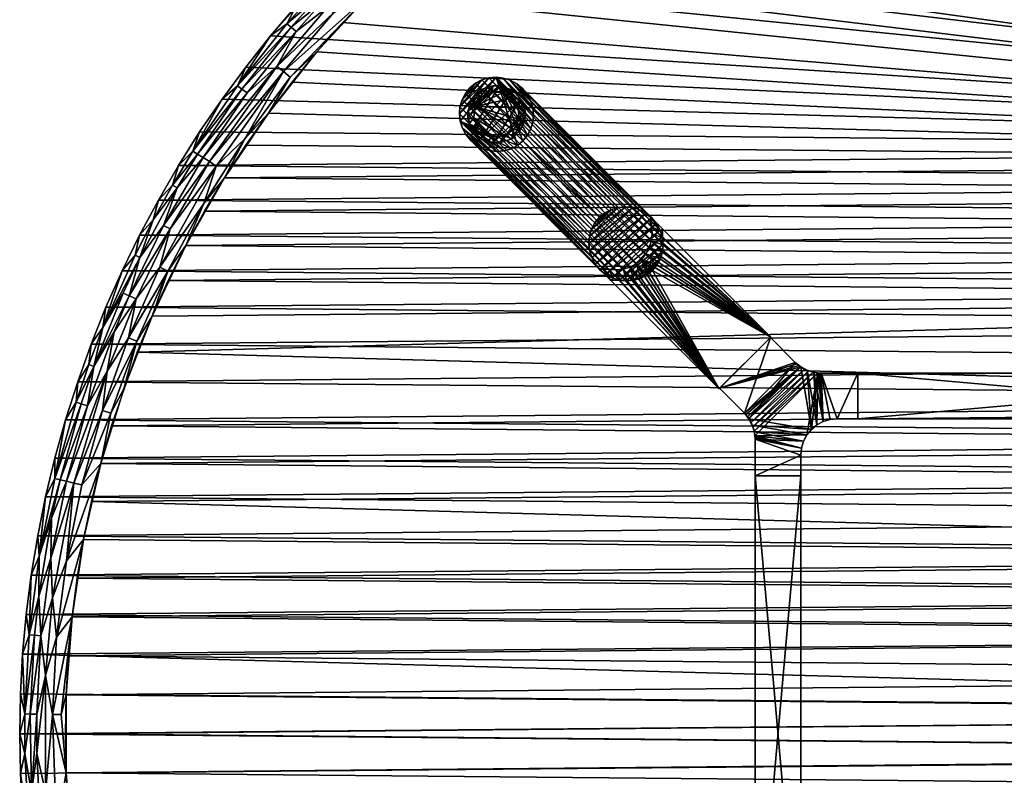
# Model space of a CAD drawing. Header units: inches. Extents: x -30 to 30, y -30 to 30.
# Tile 4 of 7: x -30 to -3, y -1.1 to 19.5. Entities that reach past the tile are written whole.
import ezdxf

# ---------------------------------------------------------------- set-up
doc = ezdxf.new("R2010")
doc.units = ezdxf.units.IN
doc.header["$MEASUREMENT"] = 0
for name, color, linetype in [('AFUTL-3-EDPL', 19, 'Continuous'), ('AFUTL-3-GDPL', 19, 'Continuous'), ('AFUTL-3-HWPT', 4, 'Continuous'), ('AFUTL-3-LGWD', 15, 'Continuous'), ('AFUTL-3-TPWD', 15, 'Continuous')]:
    doc.layers.add(name, color=color, linetype=linetype)

msp = doc.modelspace()

# ---------------------------------------------------------------- meshes
at = {"layer": 'AFUTL-3-EDPL'}
mesh = msp.add_polyface(dxfattribs=at)
corners = [(-23.915, 17.642, 41.556), (-25.258, 15.939, 41.766), (-24.034, 17.73, 41.766), (-20.336, 21.671, 41.556), (-21.855, 20.138, 41.556), (-21.964, 20.238, 41.766), (-23.837, 16.282, 41.005), (-22.782, 18.12, 41.092), (-22.593, 17.969, 41.005), (-24.618, 15.535, 41.092), (-20.421, 20.232, 40.976), (-21.407, 19.726, 41.092), (-22.436, 19.215, 41.371), (-22.572, 19.331, 41.556), (-20.437, 21.779, 41.766), (-24.461, 17.368, 42.047), (-22.959, 18.261, 41.215), (-21.573, 19.879, 41.215), (-20.922, 21.5, 42.047), (-22.427, 19.925, 42.047), (-21.689, 20.726, 42.047), (-24.982, 15.765, 41.371), (-23.772, 17.536, 41.371), (-23.136, 19.097, 42.047), (-22.684, 19.428, 41.766), (-23.814, 18.245, 42.047), (-21.724, 20.017, 41.371), (-20.214, 21.541, 41.371), (-19.754, 21.051, 41.005), (-24.809, 15.656, 41.215), (-19.284, 22.107, 41.215), (-25.133, 15.86, 41.556), (-19.919, 21.227, 41.092), (-21.867, 18.659, 40.976), (-23.193, 16.983, 40.976), (-25.076, 16.468, 42.047)]
mesh.append_faces([[corners[k] for k in face] for face in [(16, 21, 22), (34, 8, 33)]], dxfattribs={"vtx0": -1})
mesh.append_faces([[corners[k] for k in face] for face in [(0, 2, 13), (7, 16, 11), (24, 19, 5), (13, 24, 4), (12, 13, 26)]], dxfattribs={"vtx0": -1, "vtx1": -1})
mesh.append_faces([[corners[k] for k in face] for face in [(0, 1, 2), (6, 7, 8), (6, 9, 7), (3, 5, 14), (1, 15, 2), (11, 16, 17), (14, 5, 18), (8, 7, 10), (2, 23, 24), (28, 10, 11), (30, 17, 26), (16, 12, 17), (22, 0, 12), (13, 2, 24), (34, 6, 8)]], dxfattribs={"vtx0": -1, "vtx1": -1, "vtx2": -1})
mesh.append_faces([[corners[k] for k in face] for face in [(10, 7, 11), (12, 0, 13), (5, 19, 20), (2, 15, 25), (26, 13, 4), (7, 29, 16), (2, 25, 23), (4, 24, 5), (22, 31, 0), (27, 4, 3), (17, 12, 26), (1, 35, 15), (24, 23, 19), (5, 20, 18)]], dxfattribs={"vtx0": -1, "vtx2": -1})
mesh.append_faces([[corners[k] for k in face] for face in [(33, 8, 10)]], dxfattribs={"vtx1": -1})
mesh.append_faces([[corners[k] for k in face] for face in [(3, 4, 5), (16, 22, 12), (27, 26, 4), (32, 11, 17)]], dxfattribs={"vtx1": -1, "vtx2": -1})
mesh = msp.add_polyface(dxfattribs=at)
corners = [(-24.809, 15.656, 41.215), (-24.982, 15.765, 41.371), (-22.959, 18.261, 41.215), (-26.708, 13.033, 41.556), (-26.348, 14.064, 41.766), (-25.692, 14.937, 41.556), (-25.943, 12.66, 41.005), (-26.161, 12.766, 41.092), (-24.956, 14.509, 41.005), (-25.82, 15.011, 41.766), (-25.657, 15.547, 42.047), (-25.258, 15.939, 41.766), (-26.06, 13.91, 41.371), (-27.721, 11.115, 41.766), (-26.841, 13.098, 41.766), (-24.618, 15.535, 41.092), (-25.88, 13.814, 41.215), (-26.814, 11.899, 41.215), (-27.001, 11.982, 41.371), (-27.196, 12.665, 42.047), (-26.718, 13.644, 42.047), (-26.205, 14.605, 42.047), (-23.837, 16.282, 41.005), (-25.133, 15.86, 41.556), (-23.915, 17.642, 41.556), (-23.772, 17.536, 41.371), (-25.076, 16.468, 42.047), (-22.782, 18.12, 41.092), (-27.018, 10.834, 41.092), (-27.164, 12.055, 41.556), (-24.391, 15.213, 40.976), (-23.193, 16.983, 40.976), (-25.453, 13.359, 40.976), (-26.376, 11.431, 40.976)]
mesh.append_faces([[corners[k] for k in face] for face in [(0, 1, 2), (9, 10, 11), (23, 11, 24), (1, 23, 25), (16, 12, 0), (14, 20, 4), (5, 9, 23), (30, 22, 31), (32, 8, 30), (33, 6, 32), (4, 21, 9)]], dxfattribs={"vtx0": -1, "vtx1": -1})
mesh.append_faces([[corners[k] for k in face] for face in [(3, 4, 5), (6, 7, 8), (12, 3, 5), (3, 13, 14), (0, 12, 1), (8, 7, 15), (7, 16, 15), (7, 17, 16), (18, 3, 12), (8, 15, 22), (13, 19, 14), (12, 5, 1), (17, 18, 16), (16, 18, 12), (15, 0, 27), (6, 28, 7), (30, 8, 22), (32, 6, 8)]], dxfattribs={"vtx0": -1, "vtx1": -1, "vtx2": -1})
mesh.append_faces([[corners[k] for k in face] for face in [(14, 19, 20), (9, 21, 10), (23, 9, 11), (11, 10, 26), (15, 16, 0), (3, 14, 4), (1, 5, 23), (18, 29, 3), (4, 20, 21), (5, 4, 9)]], dxfattribs={"vtx0": -1, "vtx2": -1})
mesh.append_faces([[corners[k] for k in face] for face in [(29, 13, 3)]], dxfattribs={"vtx1": -1})
mesh = msp.add_polyface(dxfattribs=at)
corners = [(-27.967, 10.052, 41.556), (-27.721, 11.115, 41.766), (-27.164, 12.055, 41.556), (-28.106, 10.102, 41.766), (-28.043, 10.658, 42.047), (-26.794, 10.744, 41.005), (-27.733, 8.844, 41.092), (-27.018, 10.834, 41.092), (-27.503, 8.771, 41.005), (-27.607, 9.922, 41.215), (-28.721, 6.909, 41.371), (-28.894, 6.951, 41.556), (-28.144, 8.975, 41.371), (-29.038, 6.985, 41.766), (-28.743, 8.594, 42.047), (-28.455, 9.074, 41.766), (-26.814, 11.899, 41.215), (-29.036, 7.545, 42.047), (-27.418, 10.994, 41.371), (-28.314, 9.029, 41.556), (-28.522, 6.861, 41.215), (-27.001, 11.982, 41.371), (-25.943, 12.66, 41.005), (-27.778, 7.397, 40.976), (-28.302, 6.808, 41.092), (-27.638, 11.669, 42.047), (-28.411, 9.632, 42.047), (-26.161, 12.766, 41.092), (-29.128, 5.897, 41.556), (-27.196, 12.665, 42.047), (-29.29, 6.486, 42.047), (-26.376, 11.431, 40.976), (-27.152, 9.44, 40.976)]
mesh.append_faces([[corners[k] for k in face] for face in [(9, 10, 12)]], dxfattribs={"vtx0": -1})
mesh.append_faces([[corners[k] for k in face] for face in [(3, 4, 1), (10, 11, 12), (11, 13, 19), (24, 20, 6), (19, 15, 0), (32, 5, 31), (23, 8, 32), (15, 26, 3)]], dxfattribs={"vtx0": -1, "vtx1": -1})
mesh.append_faces([[corners[k] for k in face] for face in [(5, 6, 7), (8, 6, 5), (6, 9, 7), (13, 14, 15), (7, 9, 16), (6, 20, 9), (21, 0, 2), (5, 7, 22), (23, 24, 8), (19, 13, 15), (9, 18, 16), (20, 10, 9), (7, 16, 27), (31, 5, 22), (32, 8, 5)]], dxfattribs={"vtx0": -1, "vtx1": -1, "vtx2": -1})
mesh.append_faces([[corners[k] for k in face] for face in [(0, 1, 2), (13, 17, 14), (12, 0, 18), (12, 11, 19), (1, 4, 25), (0, 3, 1), (15, 14, 26), (8, 24, 6), (12, 19, 0), (10, 28, 11), (16, 18, 21), (1, 25, 29), (13, 30, 17), (3, 26, 4), (0, 15, 3)]], dxfattribs={"vtx0": -1, "vtx2": -1})
mesh.append_faces([[corners[k] for k in face] for face in [(18, 0, 21)]], dxfattribs={"vtx1": -1})
mesh.append_faces([[corners[k] for k in face] for face in [(9, 12, 18)]], dxfattribs={"vtx1": -1, "vtx2": -1})
mesh = msp.add_polyface(dxfattribs=at)
corners = [(-28.251, 5.313, 40.976), (-28.722, 4.736, 41.092), (-27.778, 7.397, 40.976), (-29.714, 0.54, 41.556), (-29.862, 0.542, 41.766), (-29.596, 2.695, 41.556), (-29.292, 1.597, 41.215), (-29.418, 2.678, 41.371), (-29.099, 3.719, 41.215), (-28.568, 3.2, 40.976), (-29.105, 0.529, 41.092), (-28.99, 2.639, 41.092), (-29.146, 4.806, 41.371), (-29.479, 3.768, 41.556), (-29.128, 5.897, 41.556), (-29.743, 2.708, 41.766), (-29.684, 4.343, 42.047), (-29.468, 4.86, 41.766), (-29.921, 2.177, 42.047), (-28.863, 0.524, 41.005), (-28.302, 6.808, 41.092), (-28.721, 6.909, 41.371), (-29.535, 0.536, 41.371), (-28.522, 6.861, 41.215), (-29.822, 3.262, 42.047), (-29.98, 1.089, 42.047), (-29.29, 6.486, 42.047), (-29.038, 6.985, 41.766), (-29.507, 5.418, 42.047), (-28.894, 6.951, 41.556), (-28.726, 1.068, 40.976), (-29.535, -0.536, 41.371), (-30, 0, 42.047)]
mesh.append_faces([[corners[k] for k in face] for face in [(0, 1, 2), (3, 4, 5), (1, 23, 20), (9, 11, 0), (10, 6, 11), (11, 8, 1), (5, 15, 13), (30, 19, 9)]], dxfattribs={"vtx0": -1, "vtx1": -1})
mesh.append_faces([[corners[k] for k in face] for face in [(6, 7, 8), (12, 13, 14), (15, 16, 17), (4, 18, 15), (19, 10, 9), (12, 14, 21), (6, 22, 7), (11, 6, 8), (1, 8, 23), (17, 26, 27), (5, 4, 15), (13, 15, 17), (29, 17, 27), (7, 13, 12), (22, 3, 7), (23, 12, 21), (8, 12, 23), (8, 7, 12)]], dxfattribs={"vtx0": -1, "vtx1": -1, "vtx2": -1})
mesh.append_faces([[corners[k] for k in face] for face in [(9, 10, 11), (2, 1, 20), (13, 17, 14), (15, 24, 16), (4, 25, 18), (17, 28, 26), (7, 3, 5), (0, 11, 1), (7, 5, 13), (6, 31, 22), (17, 16, 28), (15, 18, 24), (4, 32, 25)]], dxfattribs={"vtx0": -1, "vtx2": -1})
mesh.append_faces([[corners[k] for k in face] for face in [(14, 17, 29)]], dxfattribs={"vtx1": -1})
mesh = msp.add_polyface(dxfattribs=at)
corners = [(-29.146, -4.806, 41.371), (-29.099, -3.719, 41.215), (-28.752, -5.821, 41.215), (-29.674, -1.618, 41.556), (-29.418, -2.678, 41.371), (-29.479, -3.768, 41.556), (-28.99, -2.639, 41.092), (-28.568, -3.2, 40.976), (-28.722, -4.736, 41.092), (-28.726, -1.068, 40.976), (-29.105, 0.529, 41.092), (-28.863, 0.524, 41.005), (-29.822, -3.262, 42.047), (-29.468, -4.86, 41.766), (-29.684, -4.343, 42.047), (-29.535, -0.536, 41.371), (-29.862, -0.542, 41.766), (-29.714, 0.54, 41.556), (-28.251, -5.313, 40.976), (-28.036, -7.832, 41.092), (-29.507, -5.418, 42.047), (-29.038, -6.985, 41.766), (-29.128, -5.897, 41.556), (-28.721, -6.909, 41.371), (-29.98, -1.089, 42.047), (-29.743, -2.708, 41.766), (-29.292, -1.597, 41.215), (-29.292, 1.597, 41.215), (-30, 0, 42.047), (-29.535, 0.536, 41.371), (-29.921, -2.177, 42.047), (-29.862, 0.542, 41.766), (-28.726, 1.068, 40.976)]
mesh.append_faces([[corners[k] for k in face] for face in [(6, 7, 8), (12, 13, 14), (28, 16, 24), (30, 25, 12), (16, 28, 31), (14, 13, 20), (24, 25, 30)]], dxfattribs={"vtx0": -1, "vtx1": -1})
mesh.append_faces([[corners[k] for k in face] for face in [(0, 1, 2), (3, 4, 5), (9, 10, 11), (10, 9, 6), (3, 16, 17), (8, 18, 19), (20, 13, 21), (22, 0, 23), (24, 16, 25), (12, 25, 13), (26, 15, 27), (1, 8, 2), (15, 26, 4), (13, 5, 22), (25, 5, 13), (13, 22, 21), (16, 3, 25), (25, 3, 5), (29, 3, 17), (5, 4, 0), (5, 0, 22), (4, 26, 1), (4, 1, 0), (26, 6, 1)]], dxfattribs={"vtx0": -1, "vtx1": -1, "vtx2": -1})
mesh.append_faces([[corners[k] for k in face] for face in [(8, 7, 18), (1, 6, 8), (6, 9, 7), (0, 2, 23), (17, 16, 31)]], dxfattribs={"vtx0": -1, "vtx2": -1})
mesh.append_faces([[corners[k] for k in face] for face in [(15, 3, 29)]], dxfattribs={"vtx1": -1})
mesh.append_faces([[corners[k] for k in face] for face in [(3, 15, 4), (10, 26, 27), (26, 10, 6), (32, 9, 11)]], dxfattribs={"vtx1": -1, "vtx2": -1})
at = {"layer": 'AFUTL-3-GDPL'}
mesh = msp.add_polyface(dxfattribs=at)
corners = [(-16.738, 16.362, 0.531), (-16.167, 16.862), (-17.538, 17.162, 0.531), (-17.369, 17.617), (-17.617, 16.531), (-16.531, 16.283), (-16.508, 17.392, 0.531), (-16.862, 17.732), (-17.333, 16.456, 0.531), (-16.283, 17.369), (-17.038, 16.167), (-17.732, 17.038), (-16.34, 16.814, 0.531), (-17.086, 17.56, 0.531), (-17.617, 17.369, 0.177), (-17.507, 16.393, 0.177), (-16.531, 17.617, 0.177), (-16.531, 16.283, 0.177), (-16.283, 16.531, 0.177), (-16.283, 17.369, 0.177), (-17.21, 17.693, 0.177), (-17.693, 16.69, 0.177), (-16.862, 16.167, 0.177), (-16.167, 16.862, 0.177), (-17.21, 16.207, 0.177), (-16.862, 17.732, 0.177), (-17.732, 17.038, 0.177), (-17.567, 16.852, 0.531), (-17.048, 16.333, 0.531), (-16.35, 17.124, 0.531), (-17.369, 16.283), (-16.283, 16.531), (-17.617, 17.369), (-16.531, 17.617), (-16.776, 17.55, 0.531), (-17.363, 17.419, 0.531), (-16.481, 16.537, 0.531), (-17.444, 16.567, 0.531), (-17.507, 17.507, 0.177), (-16.207, 17.21, 0.177), (-17.732, 16.862), (-17.038, 17.732), (-16.862, 16.167), (-16.167, 17.038), (-17.038, 16.167, 0.177), (-16.167, 17.038, 0.177), (-17.369, 17.617, 0.177), (-17.369, 16.283, 0.177), (-16.207, 16.69, 0.177), (-17.038, 17.732, 0.177), (-17.617, 16.531, 0.177), (-16.393, 16.666, 0.531)]
mesh.append_faces([[corners[k] for k in face] for face in [(2, 14, 26), (36, 17, 18), (6, 19, 16), (13, 49, 20), (29, 45, 39), (27, 26, 21), (35, 46, 38), (21, 40, 4), (47, 30, 24), (34, 16, 25), (48, 31, 1), (39, 43, 9), (20, 41, 3), (46, 3, 38), (50, 4, 15), (0, 22, 17), (48, 1, 23), (45, 43, 39), (24, 30, 10), (49, 41, 20), (26, 40, 21), (2, 26, 27), (15, 4, 30), (38, 3, 32), (6, 16, 34), (0, 17, 36), (38, 32, 14), (39, 9, 19), (26, 11, 40), (28, 24, 44), (24, 10, 44), (20, 3, 46), (15, 30, 47), (18, 31, 48), (21, 4, 50)]])
mesh.append_faces([[corners[k] for k in face] for face in [(8, 24, 28), (12, 45, 29), (13, 46, 35), (17, 31, 18), (12, 48, 23), (19, 33, 16), (22, 5, 17), (16, 7, 25), (14, 11, 26), (28, 22, 0), (29, 19, 6), (5, 1, 31), (3, 11, 32), (35, 14, 2), (28, 37, 8), (49, 7, 41), (22, 10, 42), (45, 1, 43), (8, 15, 47), (13, 25, 49), (37, 21, 50)]], dxfattribs={"vtx0": -1})
mesh.append_faces([[corners[k] for k in face] for face in [(30, 9, 10), (33, 4, 7), (41, 11, 3), (42, 1, 5), (27, 0, 2), (0, 27, 28), (9, 30, 33), (37, 15, 8), (7, 40, 41), (10, 43, 42), (51, 48, 12)]], dxfattribs={"vtx0": -1, "vtx1": -1})
mesh.append_faces([[corners[k] for k in face] for face in [(28, 27, 37), (10, 9, 43), (7, 4, 40), (33, 30, 4), (2, 6, 34), (2, 0, 36), (41, 40, 11), (42, 43, 1), (51, 18, 48), (2, 51, 12)]], dxfattribs={"vtx0": -1, "vtx2": -1})
mesh.append_faces([[corners[k] for k in face] for face in [(34, 25, 13), (27, 21, 37), (36, 18, 51), (44, 10, 22), (23, 1, 45), (25, 7, 49)]], dxfattribs={"vtx1": -1})
mesh.append_faces([[corners[k] for k in face] for face in [(12, 29, 2), (36, 51, 2), (34, 13, 2), (29, 6, 2)]], dxfattribs={"vtx1": -1, "vtx2": -1})
mesh.append_faces([[corners[k] for k in face] for face in [(8, 47, 24), (28, 44, 22), (14, 32, 11), (16, 33, 7), (22, 42, 5), (37, 50, 15), (17, 5, 31), (19, 9, 33), (13, 35, 2), (35, 38, 14), (29, 39, 19), (12, 23, 45), (13, 20, 46)]], dxfattribs={"vtx2": -1})
at = {"layer": 'AFUTL-3-HWPT'}
mesh = msp.add_polyface(dxfattribs=at)
corners = [(-10.856, 9.442, 40.976), (-9.442, 10.856, 40.976), (-12.403, 13.818, 40.976), (-12.462, 13.759, 40.976), (-12.408, 13.571, 40.976), (-12.391, 13.377, 40.976), (-12.411, 13.184, 40.976), (-12.467, 12.999, 40.976), (-12.558, 12.829, 40.976), (-12.68, 12.68, 40.976), (-12.829, 12.558, 40.976), (-12.999, 12.467, 40.976), (-13.184, 12.411, 40.976), (-13.377, 12.391, 40.976), (-13.571, 12.408, 40.976), (-13.759, 12.462, 40.976), (-13.818, 12.403, 40.976), (-9.442, 10.856, 38.976), (-12.704, 14.118, 38.976), (-14.118, 12.704, 38.976), (-10.856, 9.442, 38.976), (-12.763, 14.06, 38.976), (-14.06, 12.763, 38.976), (-13.871, 12.709, 38.976), (-13.677, 12.691, 38.976), (-13.484, 12.711, 38.976), (-13.299, 12.768, 38.976), (-13.13, 12.859, 38.976), (-12.981, 12.981, 38.976), (-12.859, 13.13, 38.976), (-12.768, 13.299, 38.976), (-12.711, 13.484, 38.976), (-12.691, 13.677, 38.976), (-12.709, 13.871, 38.976)]
mesh.append_faces([[corners[k] for k in face] for face in [(17, 2, 1), (16, 20, 0), (3, 18, 21), (16, 22, 19), (23, 19, 22), (3, 33, 4), (4, 32, 5), (5, 31, 6), (6, 30, 7), (7, 29, 8), (8, 28, 9), (10, 28, 27), (11, 27, 26), (12, 26, 25), (13, 25, 24), (14, 24, 23), (15, 23, 22), (1, 20, 17)]], dxfattribs={"vtx0": -1})
mesh.append_faces([[corners[k] for k in face] for face in [(1, 9, 0), (2, 4, 1), (33, 17, 32), (32, 17, 31), (31, 17, 30), (30, 17, 29), (29, 17, 28), (28, 20, 27), (27, 20, 26), (26, 20, 25), (25, 20, 24), (24, 20, 23)]], dxfattribs={"vtx0": -1, "vtx1": -1})
mesh.append_faces([[corners[k] for k in face] for face in [(0, 9, 10), (0, 10, 11), (1, 4, 5), (1, 5, 6), (1, 7, 8), (1, 8, 9), (0, 12, 13), (0, 13, 14), (14, 16, 0), (33, 18, 17), (28, 17, 20), (23, 20, 19)]], dxfattribs={"vtx0": -1, "vtx2": -1})
mesh.append_faces([[corners[k] for k in face] for face in [(15, 16, 14), (18, 2, 17), (19, 20, 16), (2, 18, 3), (15, 22, 16), (21, 18, 33), (21, 33, 3), (9, 28, 10), (10, 27, 11), (11, 26, 12), (12, 25, 13), (13, 24, 14), (14, 23, 15), (0, 20, 1)]], dxfattribs={"vtx1": -1})
mesh.append_faces([[corners[k] for k in face] for face in [(6, 7, 1), (11, 12, 0)]], dxfattribs={"vtx1": -1, "vtx2": -1})
mesh.append_faces([[corners[k] for k in face] for face in [(2, 3, 4), (4, 33, 32), (5, 32, 31), (6, 31, 30), (7, 30, 29), (8, 29, 28)]], dxfattribs={"vtx2": -1})
mesh = msp.add_polyface(dxfattribs=at)
corners = [(-9.453, 10.845, 39.008), (-9.453, 10.845, 40.976), (-8.771, 10.163, 40.976), (-8.771, 10.163, 38.986), (-10.845, 9.453, 40.976), (-10.845, 9.453, 39.008), (-10.163, 8.771, 38.986), (-10.163, 8.771, 40.976), (-7.062, 9.87, 40.976), (-7.062, 9.87, 38.976), (-8.064, 9.87, 38.976), (-8.064, 9.87, 40.976), (-7.062, 8.62, 40.976), (-7.062, 8.62, 38.976), (-8.62, 10.039, 40.976), (-8.447, 9.947, 40.976), (-8.259, 9.89, 40.976), (-8.095, 9.871, 38.976), (-8.126, 9.872, 38.976), (-8.156, 9.875, 38.976), (-8.279, 9.894, 38.977), (-8.4, 9.928, 38.977), (-8.516, 9.978, 38.979), (-8.625, 10.042, 38.981), (-8.676, 10.079, 38.983), (-8.725, 10.12, 38.984), (-9.87, 8.064, 40.976), (-9.89, 8.259, 40.976), (-9.947, 8.447, 40.976), (-10.039, 8.62, 40.976), (-10.12, 8.725, 38.984), (-10.079, 8.676, 38.983), (-10.042, 8.625, 38.981), (-9.978, 8.516, 38.979), (-9.928, 8.4, 38.977), (-9.894, 8.279, 38.977), (-9.875, 8.156, 38.976), (-9.872, 8.126, 38.976), (-9.871, 8.095, 38.976), (-9.87, 8.064, 38.976), (-7.62, 8.62, 40.976), (-7.62, 8.62, 38.976), (-9.87, 7.062, 40.976), (-8.62, 7.062, 40.976), (-8.62, 7.62, 40.976), (-8.601, 7.815, 40.976), (-8.544, 8.003, 40.976), (-8.452, 8.176, 40.976), (-8.328, 8.328, 40.976), (-8.176, 8.452, 40.976), (-8.003, 8.544, 40.976), (-7.815, 8.601, 40.976), (-9.87, 7.062, 38.976), (-8.62, 7.62, 38.976), (-8.601, 7.815, 38.976), (-8.544, 8.003, 38.976), (-8.452, 8.176, 38.976), (-8.328, 8.328, 38.976), (-8.176, 8.452, 38.976), (-8.003, 8.544, 38.976), (-7.815, 8.601, 38.976), (-8.62, 7.062, 38.976)]
mesh.append_faces([[corners[k] for k in face] for face in [(1, 5, 4), (9, 12, 13), (44, 42, 43), (60, 40, 51), (59, 51, 50), (58, 50, 49), (57, 49, 48), (56, 48, 47), (55, 47, 46), (54, 46, 45), (53, 43, 61), (41, 9, 13), (42, 61, 43)]], dxfattribs={"vtx0": -1})
mesh.append_faces([[corners[k] for k in face] for face in [(0, 2, 3), (8, 10, 11), (14, 24, 2), (15, 22, 14), (22, 15, 21), (21, 16, 20), (20, 16, 19), (19, 11, 18), (18, 11, 17), (17, 11, 10), (27, 36, 26), (28, 34, 27), (34, 28, 33), (33, 29, 32), (32, 29, 31), (31, 7, 30), (30, 7, 6), (13, 40, 41), (1, 7, 2), (2, 29, 14), (14, 48, 15), (15, 49, 16), (16, 50, 11), (48, 28, 47), (47, 27, 46), (46, 26, 45), (45, 26, 44), (52, 26, 39), (41, 40, 60), (32, 22, 33), (33, 21, 34), (34, 20, 35), (35, 19, 36), (18, 59, 19), (59, 10, 60), (60, 10, 41), (53, 39, 54), (5, 23, 6), (6, 23, 30), (30, 23, 31), (31, 23, 32)]], dxfattribs={"vtx0": -1, "vtx1": -1})
mesh.append_faces([[corners[k] for k in face] for face in [(14, 29, 48), (19, 56, 36)]], dxfattribs={"vtx0": -1, "vtx1": -1, "vtx2": -1})
mesh.append_faces([[corners[k] for k in face] for face in [(7, 5, 6), (2, 24, 25), (2, 25, 3), (14, 22, 23), (14, 23, 24), (21, 15, 16), (19, 16, 11), (26, 36, 37), (26, 37, 38), (27, 34, 35), (27, 35, 36), (33, 28, 29), (31, 29, 7), (2, 7, 29), (15, 48, 49), (16, 49, 50), (11, 50, 51), (11, 51, 40), (47, 28, 27), (46, 27, 26), (44, 26, 42), (40, 8, 11), (53, 45, 44), (33, 22, 21), (34, 21, 20), (35, 20, 19), (19, 59, 58), (19, 58, 57), (59, 17, 10), (41, 10, 9), (36, 56, 55), (36, 55, 54), (54, 39, 38), (54, 38, 37), (53, 52, 39), (5, 3, 25), (5, 25, 24)]], dxfattribs={"vtx0": -1, "vtx2": -1})
mesh.append_faces([[corners[k] for k in face] for face in [(1, 2, 0), (4, 5, 7), (9, 10, 8), (0, 5, 1), (8, 12, 9), (12, 40, 13), (12, 8, 40), (42, 26, 52), (60, 51, 59), (59, 50, 58), (58, 49, 57), (57, 48, 56), (56, 47, 55), (55, 46, 54), (54, 45, 53), (61, 52, 53), (0, 3, 5), (52, 61, 42)]], dxfattribs={"vtx1": -1})
mesh.append_faces([[corners[k] for k in face] for face in [(38, 39, 26), (29, 28, 48), (44, 43, 53), (23, 22, 32), (18, 17, 59), (57, 56, 19), (37, 36, 54), (24, 23, 5)]], dxfattribs={"vtx1": -1, "vtx2": -1})
mesh.append_faces([[corners[k] for k in face] for face in [(1, 4, 7)]], dxfattribs={"vtx2": -1})
mesh = msp.add_polyface(dxfattribs=at)
corners = [(-7.062, 8.62, 38.976), (-7.062, 9.87, 38.976), (7.062, 9.87, 38.976), (7.062, 8.62, 38.976), (7.062, 8.62, 40.976), (-7.062, 8.62, 40.976), (7.062, 9.87, 40.976), (-7.062, 9.87, 40.976)]
mesh.append_faces([[corners[k] for k in face] for face in [(3, 1, 2), (5, 3, 4), (2, 4, 3), (1, 6, 2), (5, 6, 7), (0, 7, 1)]], dxfattribs={"vtx0": -1})
mesh.append_faces([[corners[k] for k in face] for face in [(0, 1, 3), (0, 3, 5), (6, 4, 2), (7, 6, 1), (4, 6, 5), (5, 7, 0)]], dxfattribs={"vtx1": -1})
mesh = msp.add_polyface(dxfattribs=at)
corners = [(-9.87, 7.062, 38.976), (-8.62, 7.062, 38.976), (-8.62, -7.062, 38.976), (-9.87, -7.062, 38.976), (-9.87, 7.062, 40.976), (-9.87, -7.062, 40.976), (-8.62, -7.062, 40.976), (-8.62, 7.062, 40.976)]
mesh.append_faces([[corners[k] for k in face] for face in [(3, 1, 2), (4, 3, 5), (2, 5, 3), (6, 1, 7), (6, 4, 5), (7, 0, 4)]], dxfattribs={"vtx0": -1})
mesh.append_faces([[corners[k] for k in face] for face in [(0, 1, 3), (0, 3, 4), (6, 5, 2), (2, 1, 6), (7, 4, 6), (1, 0, 7)]], dxfattribs={"vtx1": -1})
at = {"layer": 'AFUTL-3-LGWD'}
mesh = msp.add_polyface(dxfattribs=at)
corners = [(-16.224, 16.224, 0.098), (-16.1, 16.377, 0.098), (-16.008, 16.551, 0.098), (-15.952, 16.741, 0.098), (-15.935, 16.939, 0.098), (-15.956, 17.137, 0.098), (-16.016, 17.328, 0.098), (-16.112, 17.505, 0.098), (-16.24, 17.66, 0.098), (-16.395, 17.788, 0.098), (-16.572, 17.883, 0.098), (-16.763, 17.943, 0.098), (-16.961, 17.965, 0.098), (-17.159, 17.948, 0.098), (-17.349, 17.892, 0.098), (-17.523, 17.8, 0.098), (-17.676, 17.676, 0.098), (-17.8, 17.523, 0.098), (-17.892, 17.349, 0.098), (-17.948, 17.159, 0.098), (-17.965, 16.961, 0.098), (-17.943, 16.763, 0.098), (-17.883, 16.572, 0.098), (-17.788, 16.395, 0.098), (-17.66, 16.24, 0.098), (-17.505, 16.112, 0.098), (-17.328, 16.016, 0.098), (-17.137, 15.956, 0.098), (-16.939, 15.935, 0.098), (-16.741, 15.952, 0.098), (-16.551, 16.008, 0.098), (-16.377, 16.1, 0.098), (-14.132, 14.132, 40.972), (-13.98, 14.257, 40.972), (-13.805, 14.349, 40.972), (-13.616, 14.404, 40.972), (-13.418, 14.422, 40.972), (-13.22, 14.4, 40.972), (-13.028, 14.34, 40.972), (-12.852, 14.244, 40.972), (-12.697, 14.116, 40.972), (-12.569, 13.961, 40.972), (-12.473, 13.785, 40.972), (-12.413, 13.594, 40.972), (-12.391, 13.395, 40.972), (-12.409, 13.198, 40.972), (-12.464, 13.008, 40.972), (-12.556, 12.833, 40.972), (-12.681, 12.681, 40.972), (-12.833, 12.556, 40.972), (-13.008, 12.464, 40.972), (-13.198, 12.409, 40.972), (-13.395, 12.391, 40.972), (-13.594, 12.413, 40.972), (-13.785, 12.473, 40.972), (-13.961, 12.569, 40.972), (-14.116, 12.697, 40.972), (-14.244, 12.852, 40.972), (-14.34, 13.028, 40.972), (-14.4, 13.22, 40.972), (-14.422, 13.418, 40.972), (-14.404, 13.616, 40.972), (-14.349, 13.805, 40.972), (-14.257, 13.98, 40.972)]
mesh.append_faces([[corners[k] for k in face] for face in [(0, 47, 48), (46, 1, 2), (44, 3, 4), (42, 5, 6), (40, 7, 8), (38, 9, 10), (36, 11, 12), (34, 13, 14), (32, 15, 16), (63, 18, 62), (61, 20, 60), (59, 22, 58), (57, 24, 56), (55, 26, 54), (53, 28, 52), (51, 30, 50), (47, 49, 48), (23, 25, 24), (15, 17, 16), (7, 9, 8)]], dxfattribs={"vtx0": -1})
mesh.append_faces([[corners[k] for k in face] for face in [(1, 47, 0), (47, 1, 46), (45, 3, 44), (43, 5, 42), (41, 7, 40), (39, 9, 38), (37, 11, 36), (35, 13, 34), (33, 15, 32), (32, 17, 63), (62, 19, 61), (60, 21, 59), (58, 23, 57), (56, 25, 55), (54, 27, 53), (52, 29, 51), (50, 31, 49), (33, 63, 34), (34, 62, 35), (35, 61, 36), (36, 60, 37), (37, 59, 38), (38, 58, 39), (39, 57, 40), (40, 56, 41), (41, 55, 42), (42, 54, 43), (43, 53, 44), (44, 52, 45), (45, 51, 46), (46, 50, 47), (21, 27, 22), (22, 26, 23), (12, 20, 13), (13, 19, 14), (14, 18, 15), (11, 4, 12), (4, 11, 5), (5, 10, 6), (6, 9, 7)]], dxfattribs={"vtx0": -1, "vtx1": -1})
mesh.append_faces([[corners[k] for k in face] for face in [(12, 31, 21)]], dxfattribs={"vtx0": -1, "vtx1": -1, "vtx2": -1})
mesh.append_faces([[corners[k] for k in face] for face in [(45, 2, 3), (43, 4, 5), (41, 6, 7), (39, 8, 9), (37, 10, 11), (35, 12, 13), (33, 14, 15), (63, 17, 18), (61, 19, 20), (59, 21, 22), (57, 23, 24), (55, 25, 26), (53, 27, 28), (51, 29, 30), (49, 31, 0), (34, 63, 62), (35, 62, 61), (36, 61, 60), (37, 60, 59), (38, 59, 58), (39, 58, 57), (40, 57, 56), (41, 56, 55), (42, 55, 54), (43, 54, 53), (44, 53, 52), (45, 52, 51), (46, 51, 50), (47, 50, 49), (12, 0, 31), (21, 31, 30), (21, 30, 29), (21, 28, 27), (22, 27, 26), (23, 26, 25), (13, 20, 19), (14, 19, 18), (15, 18, 17), (12, 4, 3), (12, 3, 2), (5, 11, 10), (6, 10, 9)]], dxfattribs={"vtx0": -1, "vtx2": -1})
mesh.append_faces([[corners[k] for k in face] for face in [(46, 2, 45), (44, 4, 43), (42, 6, 41), (40, 8, 39), (38, 10, 37), (36, 12, 35), (34, 14, 33), (32, 63, 33)]], dxfattribs={"vtx1": -1})
mesh.append_faces([[corners[k] for k in face] for face in [(1, 0, 12), (29, 28, 21), (21, 20, 12), (2, 1, 12)]], dxfattribs={"vtx1": -1, "vtx2": -1})
mesh.append_faces([[corners[k] for k in face] for face in [(0, 48, 49), (32, 16, 17), (62, 18, 19), (60, 20, 21), (58, 22, 23), (56, 24, 25), (54, 26, 27), (52, 28, 29), (50, 30, 31)]], dxfattribs={"vtx2": -1})
at = {"layer": 'AFUTL-3-TPWD'}
mesh = msp.add_polyface(dxfattribs=at)
corners = [(24.104, 15.664, 40.976), (-18.042, 22.379, 40.976), (-16.33, 23.658, 40.976), (-20.128, 22.246, 42.047), (25.371, 16.01, 42.047), (-19.307, 22.962, 42.047), (-3.533, 29.791, 42.047), (-2.449, 29.9, 42.047), (-2.402, 28.646, 40.976), (-1.335, 28.715, 40.976), (-12.911, 27.079, 42.047), (-11.919, 27.53, 42.047), (-11.676, 26.268, 40.976), (-9.692, 27.063, 40.976), (-7.808, 28.966, 42.047), (-6.751, 29.23, 42.047), (-21.159, 19.459, 40.976), (-20.421, 20.232, 40.976), (-6.62, 27.974, 40.976), (-5.575, 28.2, 40.976), (-23.136, 19.097, 42.047), (-21.689, 20.726, 42.047), (-15.779, 25.515, 42.047), (-14.842, 26.071, 42.047), (-13.595, 25.328, 40.976), (-12.644, 25.816, 40.976), (-19.655, 20.977, 40.976), (-18.861, 21.693, 40.976), (-9.89, 28.323, 42.047), (-8.855, 28.663, 42.047), (-17.589, 24.302, 42.047), (-8.68, 27.405, 40.976), (-7.655, 27.708, 40.976), (-4.523, 28.388, 40.976), (-3.465, 28.537, 40.976), (-15.439, 24.248, 40.976), (-14.527, 24.805, 40.976), (-20.922, 21.5, 42.047), (-4.612, 29.643, 42.047), (-10.912, 27.945, 42.047), (-16.695, 24.925, 42.047), (-13.886, 26.593, 42.047)]
mesh.append_faces([[corners[k] for k in face] for face in [(3, 4, 5), (6, 4, 7), (10, 4, 11), (14, 4, 15), (20, 4, 21), (22, 4, 23), (28, 4, 29), (5, 4, 30), (21, 4, 37), (15, 4, 38), (39, 4, 28), (40, 4, 22), (41, 4, 10), (38, 4, 6), (29, 4, 14), (37, 4, 3), (30, 4, 40), (11, 4, 39), (23, 4, 41)]], dxfattribs={"vtx0": -1, "vtx1": -1})
mesh.append_faces([[corners[k] for k in face] for face in [(0, 1, 2), (0, 8, 9), (0, 12, 13), (0, 18, 19), (0, 26, 27), (0, 31, 32), (0, 35, 36), (0, 13, 31), (0, 17, 26), (0, 34, 8), (0, 36, 24), (0, 25, 12), (0, 19, 33)]], dxfattribs={"vtx0": -1, "vtx2": -1})
mesh.append_faces([[corners[k] for k in face] for face in [(16, 17, 0), (24, 25, 0), (33, 34, 0), (27, 1, 0), (2, 35, 0), (32, 18, 0)]], dxfattribs={"vtx1": -1, "vtx2": -1})
mesh = msp.add_polyface(dxfattribs=at)
corners = [(-29.29, 6.486, 42.047), (29.403, 5.953, 42.047), (29.168, 7.017, 42.047), (-26.205, 14.605, 42.047), (26.466, 14.127, 42.047), (25.935, 15.079, 42.047), (27.323, 8.934, 40.976), (-26.782, 10.443, 40.976), (26.159, 11.919, 40.976), (28.741, 0.534, 40.976), (-28.726, 1.068, 40.976), (28.701, 1.602, 40.976), (19.261, 21.339, 40.976), (20.041, 20.608, 40.976), (24.104, 15.664, 40.976), (28.345, 4.787, 40.976), (-28.034, 6.359, 40.976), (27.911, 6.879, 40.976), (-28.043, 10.658, 42.047), (28.232, 10.147, 42.047), (27.845, 11.165, 42.047), (-29.921, 2.177, 42.047), (29.995, 0.545, 42.047), (29.876, 2.72, 42.047), (25.201, 13.83, 40.976), (-24.939, 14.296, 40.976), (24.669, 14.757, 40.976), (20.528, 21.876, 42.047), (25.371, 16.01, 42.047), (21.309, 21.117, 42.047), (28.622, 2.668, 40.976), (-28.568, 3.2, 40.976), (28.503, 3.73, 40.976), (22.062, 20.329, 42.047), (22.786, 19.514, 42.047), (21.517, 19.062, 40.976), (22.21, 18.249, 40.976), (-28.743, 8.594, 42.047), (28.894, 8.071, 42.047), (28.582, 9.115, 42.047), (-27.196, 12.665, 42.047), (27.421, 12.169, 42.047), (26.961, 13.157, 42.047), (-29.684, 4.343, 42.047), (29.758, 3.803, 42.047), (29.6, 4.881, 42.047), (27.636, 7.912, 40.976), (-27.484, 8.424, 40.976), (-25.932, 12.404, 40.976), (25.697, 12.884, 40.976), (20.793, 19.849, 40.976), (-28.429, 4.259, 40.976), (23.479, 18.674, 42.047), (22.873, 17.411, 40.976), (23.505, 16.549, 40.976), (-25.657, 15.547, 42.047), (-29.036, 7.545, 42.047), (-28.746, 0, 40.976), (28.741, -0.534, 40.976), (-27.638, 11.669, 42.047), (24.142, 17.809, 42.047), (-28.411, 9.632, 42.047), (-27.778, 7.397, 40.976), (-29.507, 5.418, 42.047), (-25.453, 13.359, 40.976), (-28.667, 2.136, 40.976), (-29.822, 3.262, 42.047), (-24.391, 15.213, 40.976), (-26.718, 13.644, 42.047)]
mesh.append_faces([[corners[k] for k in face] for face in [(14, 53, 54), (52, 28, 60)]], dxfattribs={"vtx0": -1})
mesh.append_faces([[corners[k] for k in face] for face in [(6, 7, 8), (9, 10, 11), (15, 16, 17), (24, 25, 26), (27, 28, 29), (30, 31, 32), (33, 28, 34), (46, 47, 6), (8, 48, 49), (32, 51, 15), (34, 28, 52), (17, 62, 46), (29, 28, 33), (49, 64, 24), (11, 65, 30), (26, 67, 14)]], dxfattribs={"vtx0": -1, "vtx1": -1})
mesh.append_faces([[corners[k] for k in face] for face in [(0, 1, 2), (3, 4, 5), (18, 19, 20), (21, 22, 23), (37, 38, 39), (40, 41, 42), (43, 44, 45), (14, 50, 35), (55, 5, 28), (56, 2, 38), (57, 9, 58), (59, 20, 41), (61, 39, 19), (14, 13, 50), (63, 45, 1), (66, 23, 44), (68, 42, 4), (14, 36, 53)]], dxfattribs={"vtx0": -1, "vtx2": -1})
mesh.append_faces([[corners[k] for k in face] for face in [(12, 13, 14), (35, 36, 14)]], dxfattribs={"vtx1": -1, "vtx2": -1})
mesh = msp.add_polyface(dxfattribs=at)
corners = [(-29.684, 4.343, 42.047), (29.6, 4.881, 42.047), (-29.507, 5.418, 42.047), (24.669, 14.757, 40.976), (-24.939, 14.296, 40.976), (-24.391, 15.213, 40.976), (-26.205, 14.605, 42.047), (25.935, 15.079, 42.047), (-25.657, 15.547, 42.047), (27.911, 6.879, 40.976), (-28.034, 6.359, 40.976), (-27.778, 7.397, 40.976), (26.159, 11.919, 40.976), (-26.782, 10.443, 40.976), (-26.376, 11.431, 40.976), (-28.743, 8.594, 42.047), (28.582, 9.115, 42.047), (-28.411, 9.632, 42.047), (28.701, 1.602, 40.976), (-28.726, 1.068, 40.976), (-28.667, 2.136, 40.976), (-23.193, 16.983, 40.976), (-22.546, 17.833, 40.976), (24.104, 15.664, 40.976), (-27.196, 12.665, 42.047), (26.961, 13.157, 42.047), (-26.718, 13.644, 42.047), (28.345, 4.787, 40.976), (-28.429, 4.259, 40.976), (-28.251, 5.313, 40.976), (-24.461, 17.368, 42.047), (25.371, 16.01, 42.047), (-23.814, 18.245, 42.047), (-29.921, 2.177, 42.047), (29.876, 2.72, 42.047), (-29.822, 3.262, 42.047), (-28.043, 10.658, 42.047), (27.845, 11.165, 42.047), (-27.638, 11.669, 42.047), (25.697, 12.884, 40.976), (-25.932, 12.404, 40.976), (-25.453, 13.359, 40.976), (27.323, 8.934, 40.976), (-27.484, 8.424, 40.976), (-29.29, 6.486, 42.047), (29.168, 7.017, 42.047), (-29.036, 7.545, 42.047), (-21.867, 18.659, 40.976), (-23.808, 16.109, 40.976), (28.503, 3.73, 40.976), (-28.568, 3.2, 40.976), (-25.076, 16.468, 42.047), (28.741, 0.534, 40.976), (-28.746, 0, 40.976), (-30, 0, 42.047), (29.995, 0.545, 42.047), (-29.98, 1.089, 42.047), (27.421, 12.169, 42.047), (29.758, 3.803, 42.047), (-21.159, 19.459, 40.976), (25.201, 13.83, 40.976), (28.622, 2.668, 40.976), (26.466, 14.127, 42.047), (27.636, 7.912, 40.976), (28.232, 10.147, 42.047), (29.403, 5.953, 42.047), (-23.136, 19.097, 42.047), (28.894, 8.071, 42.047)]
mesh.append_faces([[corners[k] for k in face] for face in [(0, 1, 2), (6, 7, 8), (15, 16, 17), (24, 25, 26), (30, 31, 32), (33, 34, 35), (36, 37, 38), (44, 45, 46), (8, 31, 51), (19, 52, 53), (54, 55, 56), (38, 57, 24), (35, 58, 0), (51, 31, 30), (26, 62, 6), (17, 64, 36), (2, 65, 44), (32, 31, 66), (46, 67, 15), (56, 55, 33)]], dxfattribs={"vtx0": -1, "vtx1": -1})
mesh.append_faces([[corners[k] for k in face] for face in [(3, 4, 5), (9, 10, 11), (12, 13, 14), (18, 19, 20), (27, 28, 29), (39, 40, 41), (42, 43, 13), (23, 22, 47), (23, 5, 48), (49, 50, 28), (23, 47, 59), (12, 14, 40), (27, 29, 10), (23, 48, 21), (60, 41, 4), (61, 20, 50), (63, 11, 43)]], dxfattribs={"vtx0": -1, "vtx2": -1})
mesh.append_faces([[corners[k] for k in face] for face in [(21, 22, 23)]], dxfattribs={"vtx1": -1, "vtx2": -1})
mesh = msp.add_polyface(dxfattribs=at)
corners = [(-28.726, -1.068, 40.976), (28.701, -1.602, 40.976), (-28.667, -2.136, 40.976), (-28.568, -3.2, 40.976), (28.622, -2.668, 40.976), (28.503, -3.73, 40.976), (28.582, -9.115, 42.047), (-28.743, -8.594, 42.047), (-28.411, -9.632, 42.047), (28.232, -10.147, 42.047), (29.995, -0.545, 42.047), (-29.921, -2.177, 42.047), (29.876, -2.72, 42.047), (-29.98, -1.089, 42.047), (-30, 0, 42.047), (-28.034, -6.359, 40.976), (27.911, -6.879, 40.976), (-27.778, -7.397, 40.976), (29.6, -4.881, 42.047), (-29.684, -4.343, 42.047), (-29.507, -5.418, 42.047), (28.345, -4.787, 40.976), (29.403, -5.953, 42.047), (-26.782, -10.443, 40.976), (26.972, -9.943, 40.976), (26.159, -11.919, 40.976), (-28.429, -4.259, 40.976), (-28.251, -5.313, 40.976), (-29.822, -3.262, 42.047), (29.168, -7.017, 42.047), (-29.036, -7.545, 42.047), (28.894, -8.071, 42.047), (27.845, -11.165, 42.047), (-27.638, -11.669, 42.047), (-27.484, -8.424, 40.976), (27.636, -7.912, 40.976), (27.323, -8.934, 40.976), (28.741, -0.534, 40.976), (29.995, 0.545, 42.047), (-29.29, -6.486, 42.047), (-28.746, 0, 40.976), (29.758, -3.803, 42.047)]
mesh.append_faces([[corners[k] for k in face] for face in [(0, 1, 2), (6, 8, 9), (10, 11, 12), (13, 10, 14), (15, 16, 17), (18, 20, 22), (26, 21, 27), (29, 30, 31), (34, 36, 23), (40, 37, 0), (3, 5, 26), (41, 19, 18), (27, 21, 15), (31, 7, 6), (9, 8, 32), (22, 39, 29), (2, 4, 3), (17, 35, 34), (12, 28, 41)]], dxfattribs={"vtx0": -1, "vtx1": -1})
mesh.append_faces([[corners[k] for k in face] for face in [(3, 4, 5), (6, 7, 8), (18, 19, 20), (15, 21, 16), (23, 24, 25), (12, 11, 28), (32, 8, 33), (34, 35, 36), (0, 37, 1), (14, 10, 38), (29, 39, 30), (26, 5, 21), (41, 28, 19), (23, 36, 24), (17, 16, 35), (2, 1, 4), (22, 20, 39), (10, 13, 11), (31, 30, 7)]], dxfattribs={"vtx0": -1, "vtx2": -1})

doc.saveas('drawing.dxf')
